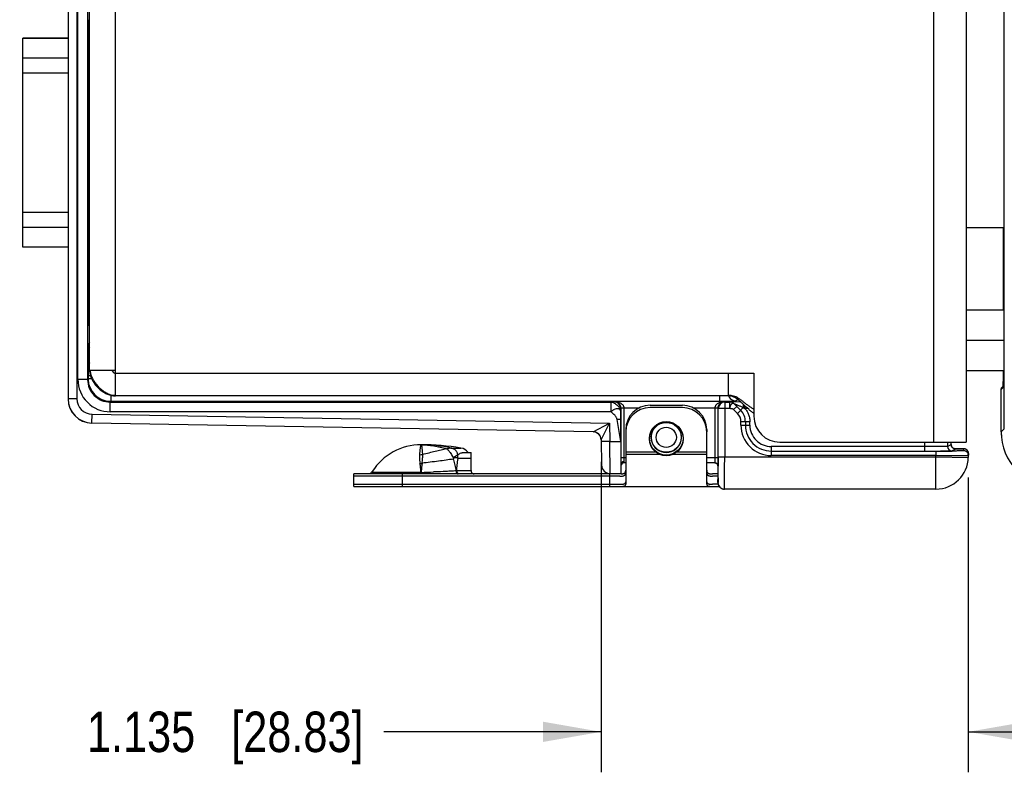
# Model space of a CAD drawing. Header units: inches. Extents: x 0 to 22, y 0 to 17.
# Tile 19 of 26: x 7.3 to 10.4, y 9 to 11.3. Entities that reach past the tile are written whole.
import ezdxf

# ---------------------------------------------------------------- set-up
doc = ezdxf.new("R2010")
doc.units = ezdxf.units.IN
doc.header["$LTSCALE"] = 1.21
doc.header["$MEASUREMENT"] = 0
doc.layers.get('0').update_dxf_attribs({"linetype": 'CONTINUOUS'})
doc.layers.add('DIMENSIONS', color=7, linetype='CONTINUOUS')
doc.styles.get("Standard").update_dxf_attribs({"font": 'txt', "width": 0.8})
doc.dimstyles.new('DIMSTYLE_1', dxfattribs={"dimtxt": 0.125, "dimasz": 0.18, "dimexe": 0.18, "dimexo": 0.0625, "dimgap": 0.09, "dimtad": 0, "dimtih": 1, "dimtoh": 1, "dimdec": 3, "dimzin": 4, "dimdsep": 46, "dimtxsty": 'STANDARD', "dimblk": '_FILLED', "dimblk1": '_FILLED', "dimblk2": '_FILLED', "dimcen": 0.09, "dimadec": 0, "dimazin": 0, "dimtp": 0.01, "dimtm": 0.01, "dimtfac": 1, "dimtdec": 3, "dimtofl": 0, "dimtmove": 0, "dimatfit": 3, "dimldrblk": '_FILLED', "dimfxl": 1, "dimtolj": 1, "dimtzin": 4, "dimarcsym": 0})

# ---------------------------------------------------------------- blocks, each defined once
blk = doc.blocks.new('_FILLED')
at = {"color": 0, "linetype": 'BYBLOCK'}
blk.add_solid([(0, 0), (-1, 0.174), (-1, -0.174)], dxfattribs=at)
blk = doc.blocks.new('*D4')
at = {"layer": 'DIMENSIONS', "color": 2, "linetype": 'CONTINUOUS'}
for p, q in [((9.1438, 9.93), (9.1438, 8.9704)), ((10.2787, 9.8811), (10.2787, 8.9704)), ((9.1438, 9.0954), (8.4717, 9.0954)), ((10.2787, 9.0954), (10.6387, 9.0954))]:
    blk.add_line(p, q, dxfattribs=at)
at = {"layer": 'DIMENSIONS', "color": 2, "linetype": 'CONTINUOUS', "xscale": 0.18, "yscale": 0.18, "zscale": 0.18}
blk.add_blockref('_FILLED', (9.1438, 9.0954), dxfattribs=at)
at = {"layer": 'DIMENSIONS', "color": 2, "linetype": 'CONTINUOUS', "xscale": 0.18, "yscale": 0.18, "zscale": 0.18, "rotation": 180}
blk.add_blockref('_FILLED', (10.2787, 9.0954), dxfattribs=at)
at = {"layer": 'DIMENSIONS', "color": 2, "linetype": 'CONTINUOUS', "insert": (8.4092, 9.1579), "char_height": 0.125, "width": 1.325, "attachment_point": 3, "line_spacing_factor": 0.9}
blk.add_mtext('1.135{\\Ftxt.shx;\\W1.000000;\\H0.125000; }[28.83]', dxfattribs=at)

msp = doc.modelspace()

# ---------------------------------------------------------------- linework, layer by layer
at = {"color": 7, "linetype": 'CONTINUOUS'}
for p, q in [((10.172, 9.9904), (10.172, 13.1694)), ((10.272, 13.1694), (10.272, 9.9904)), ((10.39, 10.0321), (10.39, 13.1281)), ((7.642, 10.1334), (7.642, 13.0264)), ((7.562, 10.2134), (7.562, 12.9464)), ((7.356, 10.5925), (7.356, 11.2392)), ((7.496, 11.2392), (7.356, 11.2392)), ((7.496, 11.2374), (7.356, 11.2374)), ((7.562, 11.2374), (7.5583, 11.2374)), ((7.562, 11.2392), (7.5584, 11.2392)), ((7.356, 11.1784), (7.496, 11.1784)), ((7.5581, 11.1784), (7.562, 11.1784)), ((7.496, 11.1302), (7.356, 11.1302)), ((7.562, 11.1302), (7.5581, 11.1302)), ((7.356, 10.7015), (7.496, 10.7015)), ((7.5581, 10.7015), (7.562, 10.7015)), ((7.496, 10.6534), (7.356, 10.6534)), ((7.562, 10.6534), (7.5581, 10.6534)), ((10.272, 10.6542), (10.3887, 10.6542)), ((7.356, 10.5944), (7.496, 10.5944)), ((7.496, 10.5925), (7.356, 10.5925)), ((7.5583, 10.5944), (7.562, 10.5944)), ((7.562, 10.5925), (7.5584, 10.5925)), ((7.5621, 10.4799), (7.5595, 10.4821)), ((10.3888, 10.3979), (10.272, 10.3979)), ((7.5621, 10.3679), (7.5596, 10.3657)), ((10.3888, 10.3044), (10.272, 10.3044)), ((7.562, 10.2134), (7.642, 10.2134)), ((7.642, 10.2034), (9.616, 10.2034)), ((9.537, 10.1334), (9.537, 10.2034)), ((9.616, 10.2034), (9.616, 10.0704)), ((10.3888, 10.2109), (10.272, 10.2109)), ((9.537, 10.1334), (7.642, 10.1334)), ((9.5781, 10.1122), (9.5697, 10.1195)), ((9.5878, 10.1031), (9.5847, 10.106)), ((9.395, 10.0974), (9.295, 10.0974)), ((9.5999, 10.092), (9.592, 10.0991)), ((9.22, 10.0224), (9.22, 9.8611)), ((9.47, 9.8611), (9.47, 10.0224)), ((9.696, 9.9904), (10.272, 9.9904)), ((8.6793, 9.9722), (8.7103, 9.9722)), ((8.6913, 9.9674), (8.6881, 9.9693)), ((8.6913, 9.9674), (8.6881, 9.9693)), ((8.6945, 9.9648), (8.6913, 9.9674)), ((8.6945, 9.9648), (8.6913, 9.9674)), ((8.7194, 9.9584), (8.7415, 9.9584)), ((8.7415, 9.9034), (8.7415, 9.9584)), ((9.22, 9.9534), (9.3276, 9.9534)), ((9.3624, 9.9534), (9.47, 9.9534)), ((8.5849, 9.9158), (8.5838, 9.9246)), ((8.7007, 9.9502), (8.7003, 9.9528)), ((8.7007, 9.9502), (8.7003, 9.9528)), ((8.5859, 9.9067), (8.5849, 9.9158)), ((8.5869, 9.8972), (8.5859, 9.9067)), ((8.587, 9.8963), (8.5869, 9.8972)), ((8.5871, 9.8971), (8.587, 9.8963)), ((8.5886, 9.9119), (8.5881, 9.9067)), ((8.7415, 9.9034), (8.7399, 9.9034)), ((8.379, 9.8534), (8.379, 9.8854)), ((9.2018, 9.8854), (8.379, 9.8854)), ((8.529, 9.8854), (8.529, 9.8534)), ((9.17, 9.8854), (9.17, 9.8534)), ((9.2025, 9.8854), (9.206, 9.8855)), ((9.5049, 9.8854), (9.4882, 9.8854)), ((8.379, 9.8534), (9.5089, 9.8534))]:
    msp.add_line(p, q, dxfattribs=at)
at = {"color": 6, "linetype": 'CONTINUOUS'}
for p, q in [((7.496, 13.0351), (7.496, 10.1246)), ((7.523, 13.0351), (7.523, 10.1246)), ((7.5262, 10.1843), (7.5262, 12.9755)), ((7.5562, 12.9755), (7.5562, 10.1843)), ((10.3887, 12.9836), (10.3888, 10.1815)), ((7.5594, 11.2959), (7.5591, 11.2892)), ((7.5581, 11.1563), (7.5581, 10.6755)), ((10.387, 10.6542), (10.387, 10.3979)), ((7.5591, 10.5425), (7.5594, 10.5359)), ((7.5595, 10.4673), (7.5595, 10.5231)), ((7.5595, 10.5108), (7.5607, 10.5108)), ((7.5607, 10.5108), (7.5606, 10.5109)), ((7.5605, 10.4812), (7.5605, 10.4979)), ((7.562, 10.299), (7.5593, 10.2937)), ((7.559, 10.2477), (7.5581, 10.2458)), ((7.559, 10.2537), (7.559, 10.2477)), ((7.562, 10.2537), (7.559, 10.2537)), ((7.559, 10.2477), (7.562, 10.2477)), ((7.5577, 10.2147), (7.5577, 10.2135)), ((10.387, 10.2109), (10.387, 10.1758)), ((7.5562, 10.1843), (7.5262, 10.1843)), ((7.5576, 10.1871), (7.5562, 10.1843)), ((7.5576, 10.1958), (7.5576, 10.1871)), ((7.5649, 10.1958), (7.5576, 10.1958)), ((7.5576, 10.1871), (7.5689, 10.1871)), ((10.3868, 10.1661), (10.3867, 10.164)), ((10.3882, 10.1795), (10.387, 10.1795)), ((10.3886, 10.1669), (10.3886, 10.1636)), ((10.3888, 10.1815), (10.3887, 10.1738)), ((10.3887, 10.1748), (10.3887, 10.174)), ((7.6276, 10.1357), (7.6276, 10.1171)), ((10.3884, 10.1615), (10.3802, 10.1533)), ((10.3802, 10.0223), (10.3802, 10.1533)), ((10.3886, 10.1659), (10.3831, 10.1604)), ((10.3885, 10.1627), (10.3884, 10.1615)), ((10.3885, 10.1631), (10.3885, 10.1629)), ((7.523, 10.1246), (7.496, 10.1246)), ((7.6262, 10.1143), (7.6276, 10.1171)), ((7.6262, 10.0843), (7.6262, 10.1143)), ((7.6262, 10.1143), (9.1744, 10.1143)), ((7.6276, 10.1171), (9.5104, 10.1171)), ((9.1846, 10.1146), (9.1744, 10.1143)), ((9.1744, 10.0843), (9.1744, 10.1143)), ((9.1851, 10.1157), (9.1846, 10.1146)), ((9.5248, 10.1157), (9.1851, 10.1157)), ((9.5104, 10.1171), (9.5104, 10.1334)), ((9.5248, 10.1157), (9.5256, 10.1141)), ((9.5256, 10.1141), (9.5416, 10.1141)), ((9.5256, 10.1141), (9.5256, 9.9454)), ((9.5442, 10.1143), (9.5416, 10.1141)), ((9.5416, 10.0941), (9.5416, 10.1141)), ((9.5416, 10.1141), (9.5416, 10.1141)), ((9.575, 10.1147), (9.5442, 10.1143)), ((9.5557, 10.1083), (9.5557, 10.1083)), ((9.563, 10.1008), (9.5557, 10.1083)), ((9.5564, 10.1177), (9.5604, 10.118)), ((9.5604, 10.118), (9.565, 10.1226)), ((7.5697, 10.0496), (7.5701, 10.0766)), ((7.5701, 10.0766), (9.1698, 10.0487)), ((9.1744, 10.0843), (7.6262, 10.0843)), ((9.2043, 10.0608), (9.2044, 10.0843)), ((9.2044, 10.0843), (9.2046, 10.0946)), ((9.2046, 10.0946), (9.2049, 10.0952)), ((9.2149, 10.0952), (9.2049, 10.0952)), ((9.2049, 10.0952), (9.2049, 9.9924)), ((9.2619, 10.0957), (9.2149, 10.0957)), ((9.2149, 9.9434), (9.2149, 10.0957)), ((9.295, 10.1044), (9.395, 10.1044)), ((9.4951, 10.0957), (9.428, 10.0957)), ((9.4951, 10.0957), (9.4951, 9.9434)), ((9.505, 10.0952), (9.4951, 10.0952)), ((9.5416, 10.0941), (9.5056, 10.0941)), ((9.5056, 9.9454), (9.5056, 10.0941)), ((9.5533, 10.091), (9.563, 10.1008)), ((9.5652, 10.0791), (9.5533, 10.091)), ((9.563, 10.1008), (9.5749, 10.0889)), ((9.5652, 10.0791), (9.5832, 10.0971)), ((9.5832, 10.0971), (9.5884, 10.0947)), ((9.5884, 10.0947), (9.5884, 10.1025)), ((9.5969, 10.0947), (9.5884, 10.0947)), ((9.1192, 10.0226), (7.5697, 10.0496)), ((9.1192, 10.0226), (9.1698, 10.0487)), ((9.1468, 10.004), (9.1698, 10.0487)), ((9.1698, 10.0487), (9.1708, 9.993)), ((9.2042, 9.9924), (9.193, 10.0608)), ((9.2042, 9.9924), (9.2043, 10.0608)), ((9.6035, 10.0536), (9.5758, 10.0535)), ((9.5758, 10.0429), (9.5758, 10.0535)), ((9.5896, 10.0535), (9.5896, 10.0429)), ((9.6035, 10.043), (9.6035, 10.0536)), ((9.22, 10.0294), (9.22, 10.0224)), ((9.47, 10.0294), (9.47, 10.0224)), ((9.5758, 10.0429), (9.6035, 10.043)), ((10.3802, 10.0223), (10.39, 10.0321)), ((9.1437, 9.998), (9.1468, 10.004)), ((9.1437, 9.998), (9.1451, 9.9195)), ((9.1708, 9.993), (9.1438, 9.9925)), ((9.1708, 9.993), (9.2042, 9.9924)), ((9.1716, 9.893), (9.1708, 9.993)), ((10.1446, 9.963), (10.1446, 9.9904)), ((10.2145, 9.9904), (10.2145, 9.9775)), ((10.2262, 9.9834), (10.2262, 9.9904)), ((8.5922, 9.9527), (8.5915, 9.9615)), ((8.6661, 9.97), (8.6673, 9.97)), ((8.68, 9.972), (8.6673, 9.97)), ((9.22, 9.9604), (9.3117, 9.9604)), ((9.3782, 9.9604), (9.47, 9.9604)), ((9.6697, 9.9768), (9.6696, 9.9492)), ((9.6696, 9.9629), (10.1788, 9.9629)), ((10.1446, 9.9768), (9.6697, 9.9768)), ((10.1788, 9.9629), (10.1788, 9.9492)), ((10.2145, 9.9775), (10.2262, 9.9834)), ((10.2263, 9.9834), (10.2262, 9.9834)), ((10.2263, 9.9821), (10.2263, 9.9834)), ((10.2283, 9.9637), (10.24, 9.9696)), ((10.2294, 9.9631), (10.2284, 9.9631)), ((10.24, 9.9696), (10.237, 9.9698)), ((10.2601, 9.9701), (10.2501, 9.9702)), ((10.265, 9.9637), (10.2651, 9.9698)), ((10.2789, 9.9558), (10.2787, 9.9436)), ((8.6875, 9.9398), (8.6862, 9.9381)), ((8.7013, 9.9398), (8.7007, 9.9405)), ((8.7395, 9.9395), (8.7015, 9.9395)), ((9.2049, 9.9434), (9.22, 9.9434)), ((9.215, 9.9302), (9.2149, 9.9434)), ((9.215, 9.9264), (9.215, 9.9302)), ((9.22, 9.9264), (9.215, 9.9264)), ((9.47, 9.9434), (9.505, 9.9434)), ((9.4953, 9.9264), (9.47, 9.9264)), ((9.4951, 9.9434), (9.4949, 9.9268)), ((9.4996, 9.9254), (9.5028, 9.9228)), ((9.5028, 9.9228), (9.5046, 9.9193)), ((9.5049, 9.9171), (9.505, 9.9318)), ((9.505, 9.9434), (9.505, 9.9454)), ((9.5056, 9.9262), (9.5055, 9.9207)), ((9.5056, 9.9454), (10.1787, 9.9454)), ((9.5056, 9.9454), (9.5056, 9.9434)), ((9.5056, 9.9434), (9.5056, 9.9262)), ((10.1788, 9.9492), (9.6696, 9.9492)), ((10.1787, 9.9454), (10.1788, 9.9492)), ((10.1787, 9.9454), (10.2787, 9.9436)), ((10.1787, 9.8454), (10.1787, 9.9454)), ((10.2739, 9.9495), (10.2788, 9.9497)), ((8.379, 9.8854), (8.379, 9.8924)), ((9.1716, 9.8924), (8.379, 9.8924)), ((8.5867, 9.8972), (8.4363, 9.8972)), ((8.529, 9.8924), (8.529, 9.8854)), ((8.5867, 9.8962), (8.5867, 9.8972)), ((8.6293, 9.8985), (8.6259, 9.8984)), ((8.7415, 9.9019), (8.6972, 9.9019)), ((9.17, 9.8924), (9.17, 9.8854)), ((9.205, 9.8924), (9.1716, 9.893)), ((9.205, 9.8926), (9.205, 9.8929)), ((9.5049, 9.8924), (9.4882, 9.8924)), ((9.5039, 9.9207), (9.5045, 9.9195)), ((9.5046, 9.9193), (9.5049, 9.917)), ((9.5049, 9.9171), (9.5049, 9.917)), ((9.5049, 9.917), (9.5049, 9.8661)), ((9.5055, 9.9207), (9.5055, 9.9168)), ((9.5049, 9.8754), (9.5049, 9.8754)), ((9.5049, 9.8754), (9.5049, 9.8754)), ((9.5049, 9.866), (9.5049, 9.8754)), ((9.5049, 9.8654), (9.5049, 9.866)), ((8.379, 9.8604), (9.2018, 9.8604)), ((9.5055, 9.8604), (9.4882, 9.8604)), ((10.1787, 9.8454), (9.5249, 9.8454)), ((9.5349, 9.8454), (9.5349, 9.8454))]:
    msp.add_line(p, q, dxfattribs=at)
for points in [[(10.387, 10.1758), (10.387, 10.1721), (10.3869, 10.1688), (10.3868, 10.1661)], [(10.3887, 10.1738), (10.3887, 10.1687), (10.3886, 10.1667), (10.3886, 10.1651), (10.3886, 10.1639), (10.3885, 10.1631)], [(10.2293, 9.9747), (10.2273, 9.9781), (10.2263, 9.9821)], [(10.2349, 9.9706), (10.2321, 9.9721), (10.2293, 9.9747)], [(10.2381, 9.9697), (10.2384, 9.9697), (10.2383, 9.9697), (10.2373, 9.9699), (10.2349, 9.9706)], [(9.4953, 9.9264), (9.4959, 9.9264), (9.4996, 9.9254)], [(9.5012, 9.924), (9.5026, 9.923), (9.5027, 9.9229)], [(9.5049, 9.8661), (9.5049, 9.8641), (9.5053, 9.8611), (9.506, 9.8589)], [(9.506, 9.8589), (9.5068, 9.8569), (9.5078, 9.8549), (9.5091, 9.853), (9.5107, 9.8513), (9.5125, 9.8497)], [(9.5125, 9.8497), (9.5146, 9.8482), (9.5168, 9.8471), (9.5193, 9.8462), (9.522, 9.8456), (9.5249, 9.8454)], [(9.5179, 9.8467), (9.52, 9.846), (9.5224, 9.8455), (9.5249, 9.8454)]]:
    msp.add_lwpolyline(points, dxfattribs=at)
at = {"color": 7, "linetype": 'CONTINUOUS'}
msp.add_circle((9.345, 10.0024), 0.052, dxfattribs=at)
at = {"color": 6, "linetype": 'CONTINUOUS'}
for centre, radius in [((9.345, 10.0004), 0.052), ((9.345, 10.0054), 0.0462), ((9.345, 10.0054), 0.0312)]:
    msp.add_circle(centre, radius, dxfattribs=at)
for centre, radius, start, end in [((7.5794, 10.2937), 0.0201, 180.0647, 208.0701), ((7.5831, 10.2458), 0.025, 180.0365, 210.7407), ((7.5836, 10.2477), 0.0246, 180.0138, 183.8137), ((7.5841, 10.2477), 0.0251, 183.8019, 206.7778), ((12.8999, 10.1961), 5.3422, 179.814, 180.0034), ((7.6262, 10.1843), 0.1, 179.9946, 269.9979), ((7.6262, 10.1843), 0.07, 179.9857, 270.0004), ((7.6268, 10.1871), 0.0692, 180.0027, 182.1242), ((7.6276, 10.1871), 0.07, 182.0974, 269.22), ((10.1465, 10.1736), 0.2404, 358.0787, 358.4595), ((9.9595, 10.178), 0.4275, 358.9827, 359.2131), ((10.0524, 10.1762), 0.3346, 358.4556, 359.0045), ((9.8288, 10.1794), 0.5583, 359.8046, 0.0038), ((9.8467, 10.1793), 0.5403, 359.4329, 359.8085), ((9.906, 10.1787), 0.481, 359.211, 359.4341), ((9.9698, 10.1747), 0.419, 358.9305, 359.1037), ((9.2759, 10.1815), 1.1128, 359.6561, 0.0009), ((9.6609, 10.179), 0.7279, 359.1454, 359.6075), ((10.2134, 10.1713), 0.1735, 357.5838, 358.0953), ((10.3982, 10.1615), 0.00979, 172.0281, 179.9769), ((10.3014, 10.1667), 0.0872, 357.669, 358.0076), ((10.332, 10.1654), 0.0566, 357.2055, 357.6589), ((7.571, 10.1246), 0.075, 179.9993, 269), ((7.571, 10.1241), 0.075, 180, 269), ((7.571, 10.1246), 0.048, 179.9978, 269.0001), ((7.6276, 10.1861), 0.069, 269.2078, 269.9964), ((9.1846, 10.0946), 0.02, 0.038, 89.9289), ((9.5256, 10.0941), 0.02, 90.007, 179.986), ((9.5604, 10.143), 0.025, 202.1599, 246.7971), ((9.5416, 10.0941), 0.02, 45.0043, 89.9957), ((9.295, 10.0294), 0.075, 90, 180), ((9.395, 10.0294), 0.075, 0, 90), ((9.5396, 10.0535), 0.0362, 359.9983, 45.0018), ((9.5397, 10.0536), 0.05, 359.9946, 45.0054), ((9.345, 10.0054), 0.047, 114.881, 65.119), ((9.1187, 9.9976), 0.025, 1.0301, 88.9969), ((9.1187, 9.997), 0.025, 1, 89), ((9.6696, 10.0429), 0.0938, 180.0017, 270.0057), ((9.6696, 10.0429), 0.08, 180.0008, 270.0092), ((9.6697, 10.043), 0.0662, 180.0019, 270.0052), ((10.5502, 10.0223), 0.17, 179.9974, 270.0051), ((10.5495, 10.0223), 0.1693, 180.006, 183.5927), ((8.587, 9.8039), 0.1785, 90, 147.6051), ((8.8588, 9.931), 0.2777, 173.6638, 175.7026), ((8.817, 9.9355), 0.2357, 173.1522, 173.6451), ((8.587, 9.2324), 0.75, 80.5349, 90), ((8.5868, 9.5517), 0.4307, 77.4981, 89.9752), ((8.7045, 9.9376), 0.035, 36.7585, 80.5349), ((10.1819, 17.8249), 7.8619, 269.97742, 270.33947), ((10.154, 16.3569), 6.3939, 270.22506, 270.35209), ((10.2283, 9.9775), 0.0138, 180.0049, 269.9911), ((10.2399, 9.9832), 0.0135, 210.8011, 242.8226), ((10.2166, 7.2829), 2.6875, 89.2845, 89.5917), ((10.2653, 9.9562), 0.0135, 27.8547, 60.2603), ((8.5819, 10.0113), 0.0595, 269.9943, 279.9029), ((8.5773, 9.9984), 0.0741, 275.0404, 280.0352), ((8.5415, 9.8862), 0.1537, 18.9541, 19.752), ((9.215, 9.9164), 0.01, 90, 180), ((9.4948, 9.9167), 0.0101, 79.7653, 89.8603), ((9.495, 9.9168), 0.00994, 41.017, 61.4252), ((9.4952, 9.917), 0.00966, 23.118, 40.9994), ((6.727, 9.9431), 2.778, 359.7674, 0.0065), ((10.1787, 9.9454), 0.1, 270, 359), ((8.5087, 13.0419), 3.1457, 271.4316, 272.136), ((8.6734, 10.6703), 0.7689, 271.6233, 271.7805), ((8.7515, 9.9024), 0.01, 198.6342, 269.9998), ((9.1721, 9.92), 0.027, 181, 269), ((5.0684, 9.9284), 4.4371, 359.3832, 359.8501), ((9.5249, 9.8654), 0.02, 180, 270)]:
    msp.add_arc(centre, radius, start, end, dxfattribs=at)
at = {"color": 7, "linetype": 'CONTINUOUS'}
for centre, radius, start, end in [((9.2531, 9.7606), 0.4788, 46.5503, 47.2414), ((8.6647, 9.1395), 1.3344, 46.4113, 46.5533), ((9.295, 10.0224), 0.075, 90, 180), ((9.395, 10.0224), 0.075, 0, 90), ((10.0318, 10.5695), 0.644, 226.4098, 226.9283), ((9.696, 10.0704), 0.08, 180, 270), ((8.1773, 9.8679), 0.4104, 6.7066, 7.9344), ((8.9621, 9.8733), 0.3755, 172.2762, 173.4595), ((8.9249, 9.878), 0.338, 172.2164, 173.531), ((9.0374, 9.8628), 0.4515, 172.0338, 172.2395), ((8.9795, 9.871), 0.393, 172.0487, 172.2849), ((8.6581, 9.9454), 0.0429, 353.3814, 6.4426), ((8.579, 9.7704), 0.193, 137.8334, 140.2933), ((8.2063, 9.8716), 0.3812, 5.276, 6.6589), ((8.199, 9.8707), 0.3886, 3.8962, 5.308), ((7.5149, 10.0157), 1.0787, 353.6897, 354.2005), ((9.0512, 9.864), 0.4651, 174.7319, 175.9094), ((9.0459, 9.8646), 0.4598, 174.1007, 174.7506), ((8.9819, 9.8712), 0.3954, 173.4726, 174.0903), ((8.9574, 9.875), 0.3706, 173.6294, 174.2884), ((8.7595, 9.9034), 0.018, 180, 193.386), ((9.2018, 9.978), 0.0926, 269.9953, 270.4755), ((9.4881, 9.978), 0.0926, 269.5246, 270.0047)]:
    msp.add_arc(centre, radius, start, end, dxfattribs=at)
at = {"color": 6, "linetype": 'CONTINUOUS'}
for centre, major_axis, ratio, start_param, end_param in [((7.5593, 11.1563), (0, 0.135), 0.008727, 0.174533, 1.570796), ((7.5593, 10.6755), (0, 0.135), 0.008727, 1.570796, 2.96706), ((7.5594, 10.5231), (0, 0.013), 0.008727, -1.570796, -0.174533), ((7.5606, 10.4979), (0, 0.013), 0.008727, 0.189884, 1.570796), ((7.5608, 10.6453), (0, 0.135), 0.008727, -3.14032, -2.676573), ((7.56, 10.4239), (0, 0.074), 0.008727, 0.944869, 3.508753), ((9.2051, 9.9924), (0, 0.1), 0.008726, 1.570644, 3.041273)]:
    msp.add_ellipse(centre, major_axis=major_axis, ratio=ratio, start_param=start_param, end_param=end_param, dxfattribs=at)
at = {"color": 7, "linetype": 'CONTINUOUS'}
msp.add_ellipse((8.604, 9.9064), major_axis=(0.1374, 0.0787), ratio=0.075622, start_param=5.313512, end_param=5.471021, dxfattribs=at)
at = {"color": 6, "linetype": 'CONTINUOUS'}
for points, knots in [([(7.5593, 10.2937), (7.5593, 10.2937), (7.5593, 10.2937), (7.5593, 10.2936), (7.5593, 10.2934), (7.5593, 10.2932), (7.5593, 10.2928), (7.5593, 10.2923), (7.5592, 10.2918), (7.5592, 10.2912), (7.5592, 10.2901), (7.5592, 10.2887), (7.5592, 10.2866), (7.5591, 10.2843), (7.5591, 10.2817), (7.5591, 10.2788), (7.5591, 10.2745), (7.559, 10.2687), (7.559, 10.2613), (7.559, 10.2563), (7.559, 10.2537)], [0, 0, 0, 0, 0.000749, 0.002078, 0.006491, 0.013236, 0.022293, 0.033638, 0.047248, 0.0631, 0.081169, 0.123809, 0.174693, 0.233291, 0.299073, 0.371475, 0.449806, 0.621346, 0.807436, 1, 1, 1, 1]), ([(7.5581, 10.2458), (7.5581, 10.2458), (7.5581, 10.2457), (7.558, 10.2456), (7.558, 10.2454), (7.558, 10.2451), (7.558, 10.2448), (7.558, 10.2442), (7.5579, 10.2434), (7.5579, 10.2421), (7.5579, 10.2407), (7.5579, 10.2389), (7.5578, 10.237), (7.5578, 10.2348), (7.5578, 10.2315), (7.5577, 10.227), (7.5577, 10.2211), (7.5577, 10.2169), (7.5577, 10.2147)], [0, 0, 0, 0, 0.002153, 0.00642, 0.012806, 0.021299, 0.031884, 0.044547, 0.076042, 0.115655, 0.163245, 0.218537, 0.281173, 0.350791, 0.427032, 0.597887, 0.790191, 1, 1, 1, 1]), ([(10.3802, 10.1533), (10.3802, 10.1546), (10.3806, 10.1566), (10.3818, 10.1589), (10.3827, 10.1599), (10.3831, 10.1604)], [0, 0, 0, 0, 0.498274, 0.749448, 1, 1, 1, 1]), ([(9.1744, 10.1143), (9.1752, 10.1143), (9.1768, 10.1141), (9.1793, 10.1136), (9.1819, 10.1127), (9.1845, 10.1115), (9.1871, 10.1101), (9.1906, 10.1077), (9.1945, 10.1043), (9.1986, 10.0996), (9.2018, 10.0945), (9.2038, 10.0894), (9.2044, 10.0859), (9.2044, 10.0843)], [0, 0, 0, 0, 0.050848, 0.10694, 0.167089, 0.230156, 0.295592, 0.362997, 0.501517, 0.640044, 0.772369, 0.893323, 1, 1, 1, 1]), ([(9.2049, 10.0952), (9.2049, 10.0961), (9.2047, 10.0979), (9.2042, 10.1005), (9.2034, 10.103), (9.2021, 10.1057), (9.2001, 10.1086), (9.1965, 10.112), (9.1915, 10.1148), (9.1872, 10.1156), (9.1851, 10.1157)], [0, 0, 0, 0, 0.088618, 0.17486, 0.25556, 0.33058, 0.465982, 0.586903, 0.801729, 1, 1, 1, 1]), ([(9.2149, 10.0957), (9.2148, 10.0966), (9.2146, 10.0984), (9.2137, 10.101), (9.2125, 10.1034), (9.2104, 10.1061), (9.2073, 10.1089), (9.2032, 10.1115), (9.1988, 10.1134), (9.1928, 10.1151), (9.1882, 10.1156), (9.1851, 10.1157)], [0, 0, 0, 0, 0.070683, 0.140607, 0.208434, 0.274561, 0.402048, 0.525324, 0.646023, 0.765021, 1, 1, 1, 1]), ([(9.5248, 10.1157), (9.5217, 10.1156), (9.5171, 10.1151), (9.5111, 10.1134), (9.5068, 10.1115), (9.5026, 10.1089), (9.4995, 10.1061), (9.4975, 10.1034), (9.4962, 10.101), (9.4954, 10.0984), (9.4951, 10.0966), (9.4951, 10.0957)], [0, 0, 0, 0, 0.234971, 0.35397, 0.474662, 0.597952, 0.725444, 0.791564, 0.859391, 0.929318, 1, 1, 1, 1]), ([(9.505, 10.0952), (9.505, 10.0961), (9.5052, 10.0979), (9.5057, 10.1005), (9.5065, 10.103), (9.5076, 10.1051), (9.5087, 10.107), (9.51, 10.1086), (9.5114, 10.11), (9.5132, 10.1116), (9.5156, 10.1132), (9.5195, 10.115), (9.5227, 10.1156), (9.5248, 10.1157)], [0, 0, 0, 0, 0.088363, 0.174611, 0.25566, 0.330622, 0.400549, 0.466139, 0.52804, 0.58693, 0.697669, 0.802155, 1, 1, 1, 1]), ([(9.5104, 10.1171), (9.5152, 10.1171), (9.5244, 10.1171), (9.5371, 10.1172), (9.5466, 10.1174), (9.5527, 10.1175), (9.5552, 10.1176), (9.5564, 10.1177)], [0, 0, 0, 0, 0.312382, 0.59892, 0.834536, 0.927045, 1, 1, 1, 1]), ([(9.5557, 10.1083), (9.5551, 10.1089), (9.554, 10.1097), (9.5523, 10.1102), (9.5511, 10.1103), (9.5498, 10.1102), (9.5482, 10.1095), (9.5466, 10.1084), (9.5453, 10.1069), (9.5441, 10.1049), (9.5428, 10.1021), (9.5419, 10.0982), (9.5416, 10.0955), (9.5416, 10.0941)], [0, 0, 0, 0, 0.106231, 0.155288, 0.203002, 0.250902, 0.300587, 0.409711, 0.471042, 0.53686, 0.680021, 0.835556, 1, 1, 1, 1]), ([(9.5505, 10.12), (9.5521, 10.1193), (9.5553, 10.1183), (9.5587, 10.118), (9.5604, 10.118)], [0, 0, 0, 0, 0.501035, 1, 1, 1, 1]), ([(9.5832, 10.0971), (9.5819, 10.0976), (9.5792, 10.0987), (9.5753, 10.1004), (9.5714, 10.102), (9.5682, 10.1033), (9.5656, 10.1044), (9.5638, 10.1051), (9.562, 10.1059), (9.5603, 10.1065), (9.5589, 10.1071), (9.5579, 10.1075), (9.5572, 10.1078), (9.5567, 10.108), (9.5562, 10.1081), (9.5559, 10.1082), (9.5558, 10.1083), (9.5557, 10.1083), (9.5557, 10.1083)], [0, 0, 0, 0, 0.1451, 0.289381, 0.43223, 0.572763, 0.641734, 0.709299, 0.774886, 0.837775, 0.896962, 0.923997, 0.948148, 0.968512, 0.984324, 0.995009, 0.998251, 1, 1, 1, 1]), ([(9.5826, 10.1083), (9.5828, 10.1065), (9.5831, 10.1028), (9.5832, 10.0991), (9.5832, 10.0971)], [0, 0, 0, 0, 0.465464, 1, 1, 1, 1]), ([(9.2044, 10.0843), (9.2044, 10.085), (9.2043, 10.0863), (9.2038, 10.0882), (9.203, 10.0899), (9.2018, 10.0914), (9.2003, 10.0925), (9.1979, 10.0936), (9.195, 10.094), (9.1921, 10.0937), (9.1887, 10.0931), (9.1852, 10.0917), (9.1818, 10.09), (9.1783, 10.0878), (9.1759, 10.0858), (9.1744, 10.0843)], [0, 0, 0, 0, 0.054482, 0.10578, 0.154606, 0.202088, 0.249788, 0.299248, 0.407949, 0.468965, 0.534533, 0.678288, 0.755748, 0.835994, 1, 1, 1, 1]), ([(9.193, 10.0608), (9.1928, 10.0621), (9.1921, 10.0645), (9.1905, 10.0678), (9.1883, 10.0709), (9.1849, 10.0747), (9.1811, 10.0782), (9.1772, 10.0816), (9.1753, 10.0834), (9.1744, 10.0843)], [0, 0, 0, 0, 0.122739, 0.243654, 0.366081, 0.491231, 0.747247, 0.874987, 1, 1, 1, 1]), ([(9.5533, 10.091), (9.5529, 10.0914), (9.5522, 10.092), (9.5508, 10.0927), (9.5494, 10.0933), (9.5474, 10.0937), (9.5447, 10.094), (9.5426, 10.0941), (9.5416, 10.0941)], [0, 0, 0, 0, 0.120494, 0.240227, 0.361939, 0.486694, 0.743426, 1, 1, 1, 1]), ([(9.5884, 10.0947), (9.5908, 10.0919), (9.5952, 10.0858), (9.5999, 10.0756), (9.6028, 10.0648), (9.6035, 10.0573), (9.6035, 10.0536)], [0, 0, 0, 0, 0.249952, 0.5, 0.750049, 1, 1, 1, 1]), ([(9.193, 10.0608), (9.1937, 10.061), (9.1951, 10.0612), (9.1972, 10.0614), (9.1991, 10.0616), (9.2006, 10.0616), (9.2016, 10.0616), (9.2023, 10.0616), (9.2029, 10.0615), (9.2034, 10.0614), (9.2037, 10.0613), (9.204, 10.0612), (9.2042, 10.061), (9.2043, 10.0609), (9.2043, 10.0608)], [0, 0, 0, 0, 0.189126, 0.372543, 0.541802, 0.689871, 0.754447, 0.811971, 0.861927, 0.903993, 0.938161, 0.964688, 0.984453, 1, 1, 1, 1]), ([(8.587, 9.9824), (8.5869, 9.9824), (8.5868, 9.9823), (8.5866, 9.982), (8.5865, 9.9817), (8.5862, 9.9809), (8.5858, 9.9795), (8.5853, 9.9774), (8.5847, 9.9748), (8.5842, 9.9716), (8.5836, 9.9678), (8.5832, 9.9651), (8.5831, 9.9636)], [0, 0, 0, 0, 0.007955, 0.02214, 0.043575, 0.072493, 0.152988, 0.263708, 0.404309, 0.574262, 0.773041, 1, 1, 1, 1]), ([(8.5915, 9.9615), (8.5914, 9.9631), (8.5911, 9.9661), (8.5907, 9.9703), (8.5903, 9.9739), (8.5899, 9.9769), (8.5894, 9.979), (8.589, 9.9803), (8.5886, 9.981), (8.5883, 9.9816), (8.5879, 9.982), (8.5874, 9.9823), (8.5871, 9.9824), (8.587, 9.9824)], [0, 0, 0, 0, 0.220085, 0.412388, 0.576365, 0.711913, 0.819272, 0.862692, 0.899625, 0.930586, 0.956472, 0.978824, 1, 1, 1, 1]), ([(8.587, 9.9824), (8.5936, 9.9824), (8.6069, 9.9818), (8.6267, 9.9795), (8.6465, 9.9756), (8.6596, 9.972), (8.666, 9.97)], [0, 0, 0, 0, 0.247305, 0.495726, 0.746305, 1, 1, 1, 1]), ([(8.666, 9.97), (8.6604, 9.9685), (8.6487, 9.9655), (8.624, 9.9597), (8.6051, 9.9555), (8.5922, 9.9527)], [0, 0, 0, 0, 0.231268, 0.477993, 1, 1, 1, 1]), ([(8.6673, 9.97), (8.6678, 9.9696), (8.6688, 9.9687), (8.6709, 9.9664), (8.6725, 9.9644), (8.6736, 9.9631)], [0, 0, 0, 0, 0.206331, 0.443248, 1, 1, 1, 1]), ([(8.6736, 9.9631), (8.6748, 9.9615), (8.6774, 9.9581), (8.681, 9.9525), (8.6844, 9.9463), (8.6865, 9.942), (8.6875, 9.9398)], [0, 0, 0, 0, 0.222327, 0.468229, 0.730803, 1, 1, 1, 1]), ([(10.2145, 9.9775), (10.2145, 9.9775), (10.2145, 9.9775), (10.2144, 9.9775), (10.2143, 9.9775), (10.214, 9.9774), (10.2136, 9.9774), (10.2129, 9.9774), (10.2122, 9.9773), (10.2112, 9.9773), (10.2101, 9.9773), (10.2083, 9.9772), (10.2057, 9.9772), (10.2022, 9.9771), (10.1981, 9.9771), (10.1935, 9.977), (10.1884, 9.977), (10.1829, 9.9769), (10.1771, 9.9769), (10.1688, 9.9768), (10.1579, 9.9768), (10.1491, 9.9768), (10.1446, 9.9768)], [0, 0, 0, 0, 0.000764, 0.002099, 0.004016, 0.006514, 0.013255, 0.022306, 0.033651, 0.047269, 0.063139, 0.081225, 0.123828, 0.174657, 0.233281, 0.299137, 0.371561, 0.449885, 0.533394, 0.621317, 0.807213, 1, 1, 1, 1]), ([(10.1933, 9.9632), (10.1959, 9.9632), (10.2007, 9.9632), (10.2075, 9.9633), (10.2126, 9.9633), (10.2163, 9.9634), (10.2187, 9.9634), (10.2208, 9.9634), (10.2227, 9.9635), (10.2243, 9.9635), (10.2256, 9.9636), (10.2266, 9.9636), (10.2272, 9.9636), (10.2276, 9.9636), (10.2279, 9.9637), (10.2281, 9.9637), (10.2282, 9.9637), (10.2283, 9.9637), (10.2283, 9.9637)], [0, 0, 0, 0, 0.216672, 0.41163, 0.582121, 0.657415, 0.725767, 0.786958, 0.84077, 0.886986, 0.925438, 0.956039, 0.96837, 0.978708, 0.987044, 0.993371, 0.997685, 1, 1, 1, 1]), ([(10.2282, 9.9763), (10.2276, 9.9774), (10.2266, 9.9797), (10.2262, 9.9821), (10.2262, 9.9834)], [0, 0, 0, 0, 0.501698, 1, 1, 1, 1]), ([(10.265, 9.9637), (10.265, 9.9637), (10.265, 9.9637), (10.2649, 9.9637), (10.2648, 9.9637), (10.2646, 9.9636), (10.2643, 9.9636), (10.264, 9.9636), (10.2636, 9.9636), (10.2631, 9.9635), (10.2623, 9.9635), (10.2612, 9.9635), (10.2596, 9.9634), (10.2577, 9.9634), (10.2555, 9.9634), (10.2531, 9.9633), (10.2504, 9.9633), (10.2474, 9.9632), (10.243, 9.9632), (10.237, 9.9631), (10.2321, 9.9631), (10.2294, 9.9631)], [0, 0, 0, 0, 0.00059, 0.00163, 0.005147, 0.01062, 0.018069, 0.027509, 0.038951, 0.052404, 0.067881, 0.104941, 0.150194, 0.203502, 0.264603, 0.333231, 0.409119, 0.492003, 0.581586, 0.77947, 1, 1, 1, 1]), ([(10.24, 9.9696), (10.2389, 9.9696), (10.2367, 9.9699), (10.2347, 9.9706), (10.2337, 9.9711)], [0, 0, 0, 0, 0.498292, 1, 1, 1, 1]), ([(10.2363, 9.9704), (10.2384, 9.9704), (10.2425, 9.9703), (10.2482, 9.9703), (10.2525, 9.9702), (10.2556, 9.9702), (10.2575, 9.9701), (10.2593, 9.9701), (10.2608, 9.97), (10.2621, 9.97), (10.263, 9.97), (10.2636, 9.9699), (10.264, 9.9699), (10.2643, 9.9699), (10.2646, 9.9699), (10.2648, 9.9699), (10.265, 9.9699), (10.265, 9.9698), (10.2651, 9.9698), (10.2651, 9.9698)], [0, 0, 0, 0, 0.223465, 0.422571, 0.594959, 0.670509, 0.738651, 0.799152, 0.851778, 0.896341, 0.932854, 0.948114, 0.961389, 0.972687, 0.982019, 0.989395, 0.99483, 0.998343, 1, 1, 1, 1]), ([(10.2776, 9.962), (10.2772, 9.9627), (10.2763, 9.9642), (10.2746, 9.9661), (10.2729, 9.9675), (10.2715, 9.9683), (10.2703, 9.9688), (10.2693, 9.9692), (10.2683, 9.9695), (10.2676, 9.9696), (10.2669, 9.9697), (10.2665, 9.9698), (10.266, 9.9698), (10.2653, 9.9699), (10.2644, 9.9699), (10.2626, 9.97), (10.2611, 9.97), (10.2601, 9.9701)], [0, 0, 0, 0, 0.124671, 0.248582, 0.37181, 0.433565, 0.494457, 0.550947, 0.599058, 0.637329, 0.6672, 0.690105, 0.7077, 0.734861, 0.787799, 0.846934, 1, 1, 1, 1]), ([(10.272, 9.9618), (10.2709, 9.9624), (10.2686, 9.9634), (10.2662, 9.9637), (10.265, 9.9637)], [0, 0, 0, 0, 0.501676, 1, 1, 1, 1]), ([(10.2788, 9.9497), (10.2788, 9.9509), (10.2785, 9.9533), (10.2772, 9.9567), (10.275, 9.9597), (10.273, 9.9612), (10.272, 9.9618)], [0, 0, 0, 0, 0.249119, 0.499916, 0.749957, 1, 1, 1, 1]), ([(10.2773, 9.9625), (10.2778, 9.9615), (10.2786, 9.9593), (10.2789, 9.9569), (10.2789, 9.9558)], [0, 0, 0, 0, 0.501762, 1, 1, 1, 1]), ([(10.2789, 9.9558), (10.2789, 9.9564), (10.2788, 9.9585), (10.2782, 9.9605), (10.2776, 9.962)], [0, 0, 0, 0, 0.249685, 1, 1, 1, 1]), ([(8.5819, 9.9518), (8.5818, 9.9497), (8.5817, 9.9466), (8.5819, 9.9424), (8.5821, 9.939), (8.5825, 9.9356), (8.583, 9.9307), (8.5835, 9.9271), (8.5838, 9.9246)], [0, 0, 0, 0, 0.223918, 0.342529, 0.465548, 0.592929, 0.72455, 1, 1, 1, 1]), ([(8.5902, 9.9254), (8.5906, 9.9279), (8.5911, 9.9316), (8.5916, 9.9365), (8.5919, 9.94), (8.5921, 9.9434), (8.5923, 9.9476), (8.5922, 9.9507), (8.5922, 9.9527)], [0, 0, 0, 0, 0.278002, 0.411177, 0.539908, 0.663623, 0.781784, 1, 1, 1, 1]), ([(8.6862, 9.9381), (8.6789, 9.937), (8.6638, 9.9348), (8.6318, 9.9305), (8.6071, 9.9275), (8.5902, 9.9254)], [0, 0, 0, 0, 0.227444, 0.473728, 1, 1, 1, 1]), ([(8.6869, 9.9361), (8.6878, 9.9333), (8.6896, 9.9277), (8.6918, 9.9191), (8.6936, 9.9105), (8.6947, 9.9047), (8.6951, 9.9018)], [0, 0, 0, 0, 0.250137, 0.500112, 0.750044, 1, 1, 1, 1]), ([(8.7004, 9.9408), (8.7002, 9.941), (8.6998, 9.9414), (8.699, 9.9418), (8.6982, 9.942), (8.6974, 9.9422), (8.6966, 9.9423), (8.6955, 9.9424), (8.6941, 9.9423), (8.6927, 9.9421), (8.6916, 9.9419), (8.6907, 9.9416), (8.6899, 9.9413), (8.689, 9.9409), (8.6882, 9.9404), (8.6877, 9.94), (8.6875, 9.9398)], [0, 0, 0, 0, 0.062264, 0.121888, 0.180959, 0.239501, 0.298003, 0.357063, 0.478041, 0.602274, 0.665502, 0.729845, 0.795727, 0.863152, 0.931104, 1, 1, 1, 1]), ([(8.6972, 9.9019), (8.6977, 9.9082), (8.6989, 9.9207), (8.7005, 9.9333), (8.7015, 9.9395)], [0, 0, 0, 0, 0.502456, 1, 1, 1, 1]), ([(9.2063, 9.9263), (9.2059, 9.9257), (9.2052, 9.9245), (9.205, 9.9231), (9.205, 9.9224)], [0, 0, 0, 0, 0.510904, 1, 1, 1, 1]), ([(9.21, 9.9292), (9.2092, 9.9288), (9.2079, 9.928), (9.2067, 9.9269), (9.2063, 9.9263)], [0, 0, 0, 0, 0.515628, 1, 1, 1, 1]), ([(9.215, 9.9302), (9.2145, 9.9302), (9.2128, 9.9301), (9.2111, 9.9297), (9.21, 9.9292)], [0, 0, 0, 0, 0.25325, 1, 1, 1, 1]), ([(9.4949, 9.9268), (9.4949, 9.9268), (9.4949, 9.9266), (9.4949, 9.9265), (9.4951, 9.9264), (9.4952, 9.9264), (9.4953, 9.9264)], [0, 0, 0, 0, 0.276551, 0.500056, 0.72378, 1, 1, 1, 1]), ([(9.4953, 9.9264), (9.4961, 9.9264), (9.4978, 9.9261), (9.5002, 9.9252), (9.5023, 9.9236), (9.5033, 9.9223), (9.5038, 9.9215)], [0, 0, 0, 0, 0.248431, 0.498748, 0.748988, 1, 1, 1, 1]), ([(9.5249, 9.8454), (9.5249, 9.8454), (9.5249, 9.8454), (9.5249, 9.8454), (9.5249, 9.8455), (9.5249, 9.8457), (9.5249, 9.8459), (9.525, 9.8462), (9.525, 9.8465), (9.525, 9.8469), (9.525, 9.8475), (9.525, 9.8485), (9.5251, 9.8498), (9.5251, 9.8513), (9.5251, 9.8531), (9.5252, 9.8551), (9.5252, 9.8573), (9.5252, 9.8597), (9.5253, 9.8633), (9.5253, 9.8683), (9.5254, 9.8749), (9.5254, 9.8821), (9.5255, 9.89), (9.5255, 9.8984), (9.5255, 9.9072), (9.5255, 9.9164), (9.5256, 9.9292), (9.5256, 9.9389), (9.5256, 9.9454)], [0, 0, 0, 0, 0.000114, 0.000357, 0.001281, 0.002801, 0.00492, 0.007634, 0.010943, 0.014845, 0.019338, 0.030085, 0.043167, 0.058564, 0.076238, 0.096135, 0.118202, 0.142386, 0.168633, 0.227094, 0.293011, 0.365703, 0.444484, 0.528621, 0.617317, 0.709772, 0.805098, 1, 1, 1, 1]), ([(10.1788, 9.9492), (10.1891, 9.9491), (10.2087, 9.9491), (10.2322, 9.9491), (10.2489, 9.9492), (10.259, 9.9493), (10.2671, 9.9494), (10.2719, 9.9494), (10.2739, 9.9495)], [0, 0, 0, 0, 0.324893, 0.617992, 0.74342, 0.850617, 0.936819, 1, 1, 1, 1]), ([(8.6951, 9.9018), (8.6902, 9.9015), (8.68, 9.9009), (8.658, 9.8997), (8.641, 9.899), (8.6293, 9.8985)], [0, 0, 0, 0, 0.223763, 0.46759, 1, 1, 1, 1]), ([(8.6951, 9.9018), (8.6952, 9.9012), (8.6953, 9.8999), (8.6958, 9.8976), (8.6968, 9.8956), (8.6982, 9.8939), (8.6993, 9.8931), (8.7005, 9.8925), (8.7014, 9.8924), (8.7018, 9.8924)], [0, 0, 0, 0, 0.147604, 0.29253, 0.560634, 0.681792, 0.794255, 0.899553, 1, 1, 1, 1]), ([(8.6972, 9.9019), (8.6973, 9.9009), (8.6976, 9.899), (8.6984, 9.8967), (8.6993, 9.8952), (8.7004, 9.894), (8.7014, 9.8932), (8.7021, 9.8929)], [0, 0, 0, 0, 0.275576, 0.539088, 0.663056, 0.78116, 1, 1, 1, 1]), ([(9.2053, 9.8925), (9.2065, 9.8925), (9.2088, 9.8927), (9.2111, 9.8931), (9.2121, 9.8934)], [0, 0, 0, 0, 0.531073, 1, 1, 1, 1]), ([(9.2121, 9.8934), (9.2128, 9.8936), (9.214, 9.894), (9.2157, 9.8948), (9.2171, 9.8959), (9.2182, 9.8972), (9.219, 9.8987), (9.2196, 9.9004), (9.2199, 9.9023), (9.22, 9.9037), (9.22, 9.9044)], [0, 0, 0, 0, 0.136738, 0.261918, 0.379007, 0.492556, 0.607734, 0.72891, 0.859076, 1, 1, 1, 1]), ([(9.47, 9.9044), (9.47, 9.9037), (9.47, 9.9023), (9.4703, 9.9004), (9.4709, 9.8987), (9.4717, 9.8972), (9.4729, 9.8959), (9.4743, 9.8948), (9.4759, 9.894), (9.4772, 9.8936), (9.4778, 9.8934)], [0, 0, 0, 0, 0.140923, 0.271086, 0.392261, 0.507437, 0.620985, 0.738076, 0.863258, 1, 1, 1, 1]), ([(9.4778, 9.8934), (9.4785, 9.8932), (9.4801, 9.8929), (9.4836, 9.8924), (9.4863, 9.8924), (9.4882, 9.8924)], [0, 0, 0, 0, 0.218724, 0.458842, 1, 1, 1, 1]), ([(9.5041, 9.9208), (9.5042, 9.9205), (9.5047, 9.9193), (9.5049, 9.918), (9.5049, 9.9171)], [0, 0, 0, 0, 0.252373, 1, 1, 1, 1]), ([(9.2018, 9.8604), (9.2036, 9.8604), (9.2062, 9.8604), (9.2095, 9.8607), (9.2116, 9.861), (9.2136, 9.8613), (9.2157, 9.862), (9.2171, 9.8627), (9.2179, 9.8634)], [0, 0, 0, 0, 0.322772, 0.466656, 0.597843, 0.715988, 0.821589, 1, 1, 1, 1]), ([(9.2179, 9.8634), (9.2182, 9.8637), (9.2188, 9.8643), (9.2195, 9.8655), (9.2199, 9.8667), (9.22, 9.8677), (9.22, 9.8681)], [0, 0, 0, 0, 0.249487, 0.491043, 0.737508, 1, 1, 1, 1]), ([(9.47, 9.8681), (9.47, 9.8677), (9.47, 9.8667), (9.4704, 9.8655), (9.4711, 9.8643), (9.4717, 9.8637), (9.472, 9.8634)], [0, 0, 0, 0, 0.26249, 0.508953, 0.750509, 1, 1, 1, 1]), ([(9.472, 9.8634), (9.4728, 9.8627), (9.4742, 9.862), (9.4764, 9.8613), (9.4783, 9.861), (9.4805, 9.8607), (9.4838, 9.8604), (9.4864, 9.8604), (9.4882, 9.8604)], [0, 0, 0, 0, 0.178415, 0.284017, 0.402163, 0.53335, 0.677233, 1, 1, 1, 1]), ([(9.5053, 9.8806), (9.5053, 9.8795), (9.5052, 9.8773), (9.5052, 9.8742), (9.5052, 9.872), (9.5051, 9.8704), (9.5051, 9.8693), (9.5051, 9.8684), (9.505, 9.8676), (9.505, 9.867), (9.505, 9.8664), (9.505, 9.866), (9.5049, 9.8658), (9.5049, 9.8657), (9.5049, 9.8655), (9.5049, 9.8655), (9.5049, 9.8654), (9.5049, 9.8654), (9.5049, 9.8654)], [0, 0, 0, 0, 0.22841, 0.429298, 0.601337, 0.676123, 0.743201, 0.802436, 0.85383, 0.897421, 0.933249, 0.961353, 0.972523, 0.98178, 0.989132, 0.994593, 0.998186, 1, 1, 1, 1])]:
    msp.add_open_spline(points, degree=3, knots=knots, dxfattribs=at)
at = {"color": 7, "linetype": 'CONTINUOUS'}
for points, knots in [([(7.562, 10.2134), (7.562, 10.2104), (7.5625, 10.2043), (7.564, 10.1984), (7.5649, 10.1955)], [0, 0, 0, 0, 0.492422, 1, 1, 1, 1]), ([(7.564, 10.2134), (7.5641, 10.2095), (7.5654, 10.2016), (7.5695, 10.1901), (7.5756, 10.1787), (7.5834, 10.168), (7.5926, 10.1582), (7.6027, 10.1496), (7.6137, 10.1427), (7.6214, 10.1394), (7.6254, 10.1381)], [0, 0, 0, 0, 0.112773, 0.232759, 0.359056, 0.489558, 0.621583, 0.752297, 0.879087, 1, 1, 1, 1]), ([(7.6315, 10.2134), (7.6317, 10.2128), (7.6321, 10.2117), (7.633, 10.21), (7.6342, 10.2083), (7.6355, 10.2068), (7.637, 10.2054), (7.6385, 10.2043), (7.6402, 10.2036), (7.6414, 10.2034), (7.642, 10.2034)], [0, 0, 0, 0, 0.115768, 0.242393, 0.375335, 0.510015, 0.642219, 0.768588, 0.887423, 1, 1, 1, 1]), ([(7.5649, 10.1955), (7.5662, 10.1914), (7.5697, 10.1833), (7.5767, 10.172), (7.5853, 10.1616), (7.5952, 10.1522), (7.6061, 10.1444), (7.6177, 10.1383), (7.6297, 10.1344), (7.6379, 10.1334), (7.642, 10.1334)], [0, 0, 0, 0, 0.122771, 0.249983, 0.379938, 0.510471, 0.639324, 0.76451, 0.884739, 1, 1, 1, 1]), ([(7.6254, 10.1381), (7.6281, 10.1372), (7.6336, 10.1359), (7.6392, 10.1355), (7.642, 10.1355)], [0, 0, 0, 0, 0.509262, 1, 1, 1, 1]), ([(9.5529, 10.133), (9.5504, 10.1337), (9.5451, 10.1347), (9.5397, 10.1346), (9.537, 10.1342)], [0, 0, 0, 0, 0.487895, 1, 1, 1, 1]), ([(9.5539, 10.1297), (9.5513, 10.1308), (9.5472, 10.1323), (9.5414, 10.1332), (9.5385, 10.1334), (9.537, 10.1334)], [0, 0, 0, 0, 0.492763, 0.742723, 1, 1, 1, 1]), ([(9.5843, 10.1143), (9.5817, 10.1164), (9.5767, 10.1203), (9.569, 10.1257), (9.5611, 10.1302), (9.5557, 10.1323), (9.5529, 10.133)], [0, 0, 0, 0, 0.268746, 0.523781, 0.766136, 1, 1, 1, 1]), ([(9.5697, 10.1195), (9.5685, 10.1206), (9.5635, 10.1244), (9.5581, 10.1278), (9.5539, 10.1297)], [0, 0, 0, 0, 0.260384, 1, 1, 1, 1]), ([(9.616, 10.0919), (9.613, 10.0935), (9.6073, 10.0971), (9.5992, 10.1028), (9.5916, 10.1086), (9.5867, 10.1124), (9.5843, 10.1143)], [0, 0, 0, 0, 0.263534, 0.517931, 0.763542, 1, 1, 1, 1]), ([(9.616, 10.0794), (9.6131, 10.0813), (9.6076, 10.0854), (9.6024, 10.0898), (9.5999, 10.092)], [0, 0, 0, 0, 0.508068, 1, 1, 1, 1]), ([(8.6881, 9.9693), (8.6867, 9.97), (8.6838, 9.9712), (8.6808, 9.9719), (8.6793, 9.9722)], [0, 0, 0, 0, 0.500874, 1, 1, 1, 1]), ([(8.6881, 9.9693), (8.6868, 9.9699), (8.6842, 9.9711), (8.6814, 9.9718), (8.68, 9.972)], [0, 0, 0, 0, 0.496658, 1, 1, 1, 1]), ([(8.6986, 9.9588), (8.6981, 9.9599), (8.6969, 9.962), (8.6953, 9.9639), (8.6945, 9.9648)], [0, 0, 0, 0, 0.496211, 1, 1, 1, 1]), ([(8.6987, 9.9585), (8.6982, 9.9597), (8.697, 9.9619), (8.6954, 9.9639), (8.6945, 9.9648)], [0, 0, 0, 0, 0.496479, 1, 1, 1, 1]), ([(8.7003, 9.9528), (8.7002, 9.9533), (8.6998, 9.9554), (8.6992, 9.9573), (8.6986, 9.9588)], [0, 0, 0, 0, 0.253865, 1, 1, 1, 1]), ([(8.7028, 9.953), (8.7046, 9.9542), (8.7081, 9.9562), (8.712, 9.9574), (8.7139, 9.9578)], [0, 0, 0, 0, 0.527615, 1, 1, 1, 1]), ([(8.7139, 9.9578), (8.7143, 9.9579), (8.7162, 9.9582), (8.718, 9.9584), (8.7194, 9.9584)], [0, 0, 0, 0, 0.2612, 1, 1, 1, 1]), ([(8.7004, 9.9408), (8.7005, 9.9416), (8.7009, 9.9447), (8.7009, 9.9479), (8.7007, 9.9502)], [0, 0, 0, 0, 0.254291, 1, 1, 1, 1]), ([(9.218, 9.8901), (9.2184, 9.8905), (9.219, 9.8916), (9.2196, 9.8933), (9.2199, 9.8953), (9.22, 9.8967), (9.22, 9.8974)], [0, 0, 0, 0, 0.226906, 0.465376, 0.721815, 1, 1, 1, 1]), ([(9.47, 9.8974), (9.47, 9.8967), (9.47, 9.8953), (9.4704, 9.8933), (9.471, 9.8916), (9.4715, 9.8905), (9.4719, 9.8901)], [0, 0, 0, 0, 0.278186, 0.534626, 0.773094, 1, 1, 1, 1]), ([(9.206, 9.8855), (9.2074, 9.8856), (9.2099, 9.8858), (9.2133, 9.8866), (9.2157, 9.8878), (9.2172, 9.889), (9.2178, 9.8897), (9.218, 9.8901)], [0, 0, 0, 0, 0.304201, 0.566613, 0.79295, 0.897612, 1, 1, 1, 1]), ([(9.4719, 9.8901), (9.4722, 9.8896), (9.4729, 9.8888), (9.4743, 9.8878), (9.4759, 9.887), (9.4778, 9.8864), (9.4799, 9.8859), (9.4831, 9.8855), (9.4856, 9.8854), (9.4874, 9.8854)], [0, 0, 0, 0, 0.096805, 0.196815, 0.303601, 0.419899, 0.547521, 0.686992, 1, 1, 1, 1]), ([(9.2018, 9.8534), (9.2036, 9.8534), (9.2062, 9.8534), (9.2095, 9.8537), (9.2116, 9.854), (9.2136, 9.8543), (9.2157, 9.855), (9.2171, 9.8557), (9.2179, 9.8564)], [0, 0, 0, 0, 0.322779, 0.466664, 0.597851, 0.715994, 0.821593, 1, 1, 1, 1]), ([(9.2179, 9.8564), (9.2182, 9.8567), (9.2188, 9.8573), (9.2195, 9.8585), (9.2199, 9.8597), (9.22, 9.8607), (9.22, 9.8611)], [0, 0, 0, 0, 0.24948, 0.491036, 0.737506, 1, 1, 1, 1]), ([(9.47, 9.8611), (9.47, 9.8607), (9.47, 9.8597), (9.4704, 9.8585), (9.4711, 9.8573), (9.4717, 9.8567), (9.472, 9.8564)], [0, 0, 0, 0, 0.262492, 0.508959, 0.750516, 1, 1, 1, 1]), ([(9.472, 9.8564), (9.4728, 9.8557), (9.4742, 9.855), (9.4764, 9.8543), (9.4783, 9.854), (9.4805, 9.8537), (9.4838, 9.8534), (9.4864, 9.8534), (9.4882, 9.8534)], [0, 0, 0, 0, 0.17841, 0.284011, 0.402155, 0.533342, 0.677225, 1, 1, 1, 1])]:
    msp.add_open_spline(points, degree=3, knots=knots, dxfattribs=at)
at = {"color": 6, "linetype": 'CONTINUOUS'}
msp.add_open_spline([(9.4966, 9.9267), (9.4977, 9.9265), (9.4988, 9.9261), (9.4998, 9.9256)], degree=3, dxfattribs=at)

# ---------------------------------------------------------------- dimensions: what is measured, and where the dimension line sits
at = {"layer": 'DIMENSIONS', "color": 2, "linetype": 'CONTINUOUS'}
dim = msp.add_linear_dim(base=(10.2787, 9.0954), p1=(9.1438, 9.93), p2=(10.2787, 9.8811), dimstyle='DIMSTYLE_1', dxfattribs=at)
dim.commit()
dim.dimension.update_dxf_attribs({"geometry": '*D4', "text_midpoint": (7.4467, 9.0954), "dimtype": 160})

doc.saveas('drawing.dxf')
